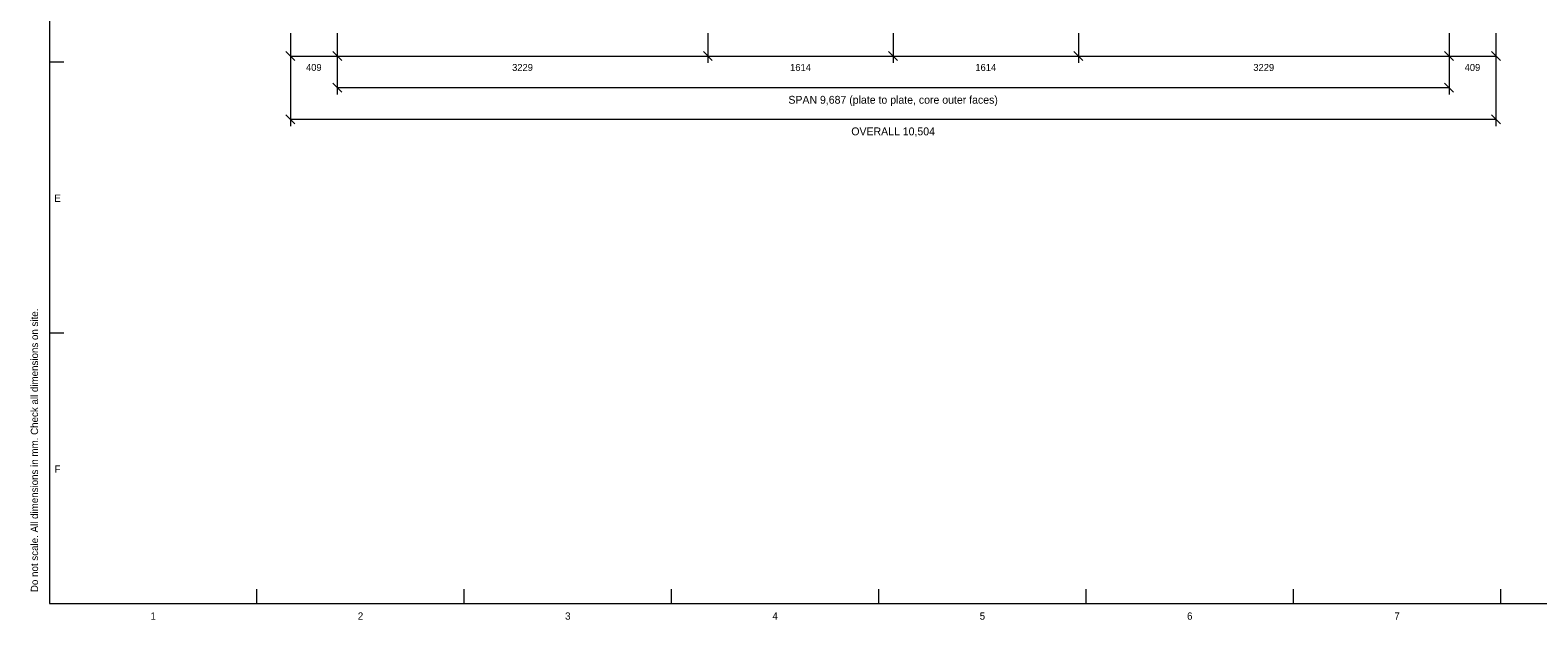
# Model space of a CAD drawing. Header units: millimetres. Extents: x 17 to 413, y 4 to 292.
# Tile 1 of 4: x 17 to 279, y 4 to 107. Entities that reach past the tile are written whole.
import ezdxf
from ezdxf.enums import TextEntityAlignment as Align

# ---------------------------------------------------------------- set-up
doc = ezdxf.new("R2010")
doc.units = ezdxf.units.MM
for name, color, linetype in [('LINE-INK', 7, 'Continuous'), ('TEXT-INK', 7, 'Continuous'), ('TEXT-STEEL_GREY', 7, 'Continuous')]:
    doc.layers.add(name, color=color, linetype=linetype)

msp = doc.modelspace()

# ---------------------------------------------------------------- linework, layer by layer
at = {"layer": 'LINE-INK', "lineweight": 5}
for p, q in [((61.96, 106.34), (61.96, 101.14)), ((61.96, 106.34), (61.96, 90.14)), ((70.13, 106.34), (70.13, 101.14)), ((70.13, 106.34), (70.13, 95.64)), ((134.72, 106.34), (134.72, 101.14)), ((167, 106.34), (167, 101.14)), ((199.28, 106.34), (199.28, 101.14)), ((263.87, 106.34), (263.87, 101.14)), ((263.87, 106.34), (263.87, 95.64)), ((272.04, 106.34), (272.04, 101.14)), ((272.04, 106.34), (272.04, 90.14)), ((61.18, 103.11), (62.74, 101.56)), ((69.35, 103.11), (70.91, 101.56)), ((133.94, 103.11), (135.49, 101.56)), ((166.22, 103.11), (167.78, 101.56)), ((198.51, 103.11), (200.06, 101.56)), ((263.09, 103.11), (264.65, 101.56)), ((271.26, 103.11), (272.82, 101.56)), ((20, 101.33), (22.5, 101.33)), ((61.96, 102.34), (272.04, 102.34)), ((69.35, 97.61), (70.91, 96.06)), ((263.09, 97.61), (264.65, 96.06)), ((70.13, 96.84), (263.87, 96.84)), ((61.18, 92.11), (62.74, 90.56)), ((271.26, 92.11), (272.82, 90.56)), ((61.96, 91.34), (272.04, 91.34)), ((20, 54.17), (22.5, 54.17)), ((56.12, 7), (56.12, 9.5)), ((92.25, 7), (92.25, 9.5)), ((128.38, 7), (128.38, 9.5)), ((164.5, 7), (164.5, 9.5)), ((200.62, 7), (200.62, 9.5)), ((236.75, 7), (236.75, 9.5)), ((272.88, 7), (272.88, 9.5))]:
    msp.add_line(p, q, dxfattribs=at)
msp.add_lwpolyline([(20, 7), (413, 7), (413, 290), (20, 290)], close=True, dxfattribs=at)

# ---------------------------------------------------------------- texts
at = {"layer": 'TEXT-INK'}
for s, height, p in [('409', 1.219, (66.05, 99.74)), ('3229', 1.219, (102.42, 99.74)), ('1614', 1.219, (150.86, 99.74)), ('1614', 1.219, (183.14, 99.74)), ('3229', 1.219, (231.58, 99.74)), ('409', 1.219, (267.95, 99.74)), ('SPAN 9,687 (plate to plate, core outer faces)', 1.3716, (167, 94.03)), ('OVERALL 10,504', 1.3716, (167, 88.53))]:
    msp.add_text(s, height=height, dxfattribs=at).set_placement(p, align=Align.CENTER)
at = {"layer": 'TEXT-STEEL_GREY'}
for s, p in [('E', (21.4, 76.95)), ('F', (21.4, 29.78)), ('1', (38.06, 4.2)), ('2', (74.19, 4.2)), ('3', (110.31, 4.2)), ('4', (146.44, 4.2)), ('5', (182.56, 4.2)), ('6', (218.69, 4.2)), ('7', (254.81, 4.2))]:
    msp.add_text(s, height=1.27, dxfattribs=at).set_placement(p, align=Align.CENTER)
msp.add_text('Do not scale. All dimensions in mm. Check all dimensions on site.', height=1.27, rotation=90, dxfattribs=at).set_placement((18, 9))

doc.saveas('drawing.dxf')
